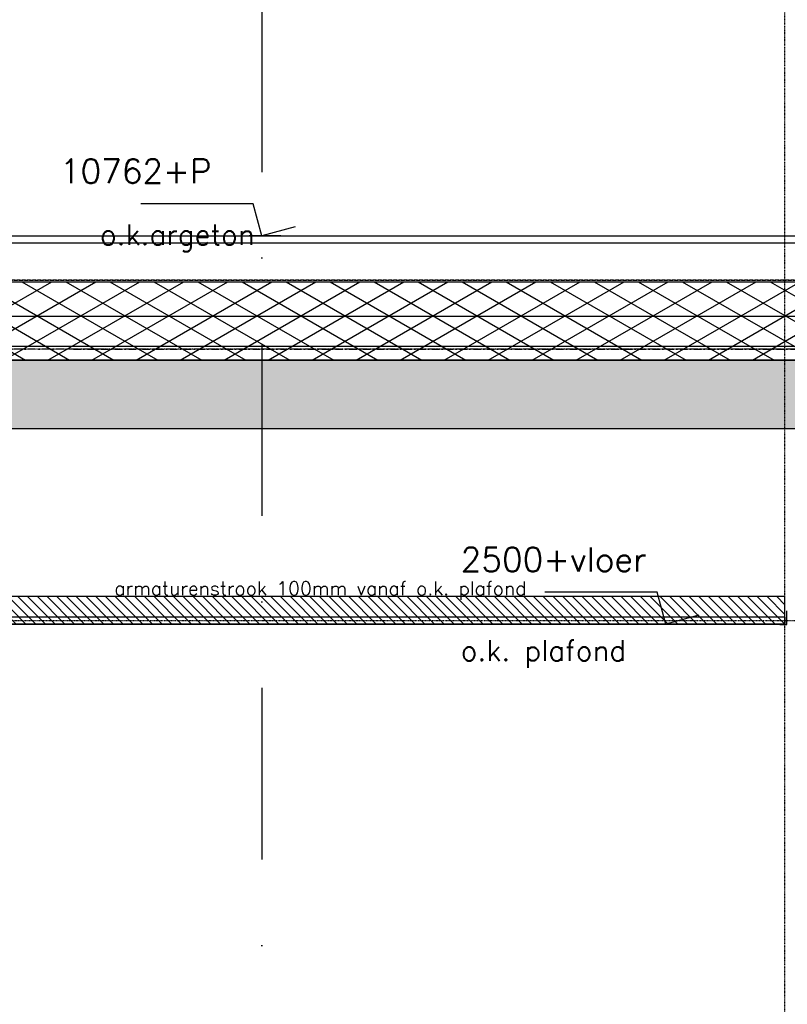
# Model space of a CAD drawing. Extents: x 149262 to 371235, y 141599 to 287858.
# Tile 52 of 60: x 157633 to 160423, y 190559 to 194139. Entities that reach past the tile are written whole.
import ezdxf

# ---------------------------------------------------------------- set-up
doc = ezdxf.new("R2010")
doc.units = 0
doc.header["$LTSCALE"] = 50
doc.header["$MEASUREMENT"] = 0
for name, pattern in [('DASHDOT', [1, 0.5, -0.25, 0, -0.25]), ('DD1', [2.66667, 1.66667, -0.5, 0, -0.5]), ('HIDDEN', [0.375, 0.25, -0.125])]:
    doc.linetypes.add(name, pattern=pattern)
doc.layers.get('0').update_dxf_attribs({"linetype": 'CONTINUOUS'})
for name, color, linetype in [('A--01A1_ACEER', 1, 'CONTINUOUS'), ('A--A21--_F-23-', 9, 'CONTINUOUS'), ('A--A23--_F--3-', 9, 'CONTINUOUS'), ('A--L13D3_VLOEREN', 3, 'CONTINUOUS'), ('A--L21--', 3, 'CONTINUOUS'), ('A--L21--_F-23-', 4, 'CONTINUOUS'), ('A--L21D1_BUITENWAND', 1, 'CONTINUOUS'), ('A--L27DC4_DAKEN', 4, 'HIDDEN'), ('A--L35-D2-_PLAFONDS', 2, 'CONTINUOUS'), ('A--L35-D4-_PLAFONDS', 4, 'CONTINUOUS'), ('A--L35D1_PLAFONDS', 1, 'CONTINUOUS'), ('A--M01A1_MAATVOERING', 1, 'CONTINUOUS'), ('A--M01B1_HOOGTE_MAATV', 1, 'CONTINUOUS'), ('A--T01B2_HOOGTE_MAATV', 2, 'CONTINUOUS'), ('A--T01B3_HOOGTE_MAATV', 3, 'CONTINUOUS'), ('STRAMIEN', 8, 'DD1')]:
    doc.layers.add(name, color=color, linetype=linetype)
doc.styles.add('HIEMSTRA', font='romans.shx')
doc.styles.add('HOOGTEXT', font='ROMANS.shx', dxfattribs={"height": 2.5})

# ---------------------------------------------------------------- blocks, each defined once
blk = doc.blocks.new('HOOGTEP')
at = {"layer": 'A--M01A1_MAATVOERING'}
for p, q in [((0, 0), (0.624, 2.33)), ((0.624, 2.33), (8.794, 2.33)), ((-2.415, 0.647), (0, 0))]:
    blk.add_line(p, q, dxfattribs=at)
at = {"layer": 'A--M01B1_HOOGTE_MAATV'}
blk.add_line((-1.379, 0), (0.911, 0), dxfattribs=at)
at = {"layer": 'A--T01B2_HOOGTE_MAATV', "style": 'HOOGTEXT', "flags": 4}
blk.add_attdef('TEKST', (1.84, -0.671), '', height=1.5, dxfattribs=at)
at = {"layer": 'A--T01B3_HOOGTE_MAATV', "style": 'HOOGTEXT', "flags": 4}
blk.add_attdef('HOOGTE', (1.673, 3.819), '', height=1.75, dxfattribs=at)

msp = doc.modelspace()

# ---------------------------------------------------------------- hatches: boundary and pattern name
at = {"layer": 'A--01A1_ACEER', "linetype": 'Continuous'}
h = msp.add_hatch(dxfattribs=at)
h.set_pattern_fill('ANSI31', color=256, scale=200, style=0)
h.set_pattern_definition([(135, (318138.676, 96795.883), (17.6776695, 17.6776695), [])])
h.paths.add_polyline_path([(154864.2, 191941.8), (160414.4, 191941.8), (160414.4, 192041.8), (154864.2, 192041.8)])
at = {"layer": 'A--A21--_F-23-'}
h = msp.add_hatch(dxfattribs=at)
h.set_pattern_fill('ALFAISO', color=256, scale=80, angle=270, style=0, pattern_type=2)
h.set_pattern_definition([(330, (40255.29, 86645.88), (40, 69.282032), []), (30, (40255.29, 86645.88), (-40, 69.282032), [])])
h.paths.add_polyline_path([(163663, 193186.8), (163663, 192901.8), (154851.7, 192901.8), (154851.7, 193186.8)])
at = {"layer": 'A--A23--_F--3-'}
h = msp.add_hatch(dxfattribs=at)
h.set_pattern_fill('ALFABET', color=256, scale=20, angle=1, style=0, pattern_type=2)
h.set_pattern_definition([(46, (40295.29, 86645.88), (-86.32078, 83.359004), []), (51, (40295.29, 86645.88), (143.64922, -10.04493), [15, -165]), (356, (40295.29, 86645.88), (-30.37155, 149.9312), [12, -132]), (101.4514, (40307.26, 86645.04), (113.27778, 139.88618), [12.74804, -140.22842]), (47.1842, (40294.6, 86685.88), (213.99344, -29.37358), [22.5, -247.5]), (97.6356, (40312.43, 86683.43), (183.50393, 198.05632), [19.12206, -210.3426]), (352.1842, (40294.6, 86685.88), (183.50378, 198.05647), [18, -198]), (22, (40314.77, 86676.23), (120.76856, -78.42802), [15, -165]), (327, (40314.77, 86676.23), (46.12453, 145.85721), [12, -132]), (72.4514, (40324.83, 86669.69), (166.89315, 67.42906), [12.74804, -140.22842]), (38.5, (40295.29, 86645.88), (1.269641, 66.611074), [0, -130.4, 0, -134, 0, -132.5]), (8.5, (40295.29, 86645.88), (51.229207, 79.788568), [0, -76.4, 0, -127.4, 0, -50.5]), (328.5, (40250.7, 86645.103), (106.826954, -2.64699), [0, -50, 0, -156, 0, -207]), (318.5, (40230.7, 86644.75), (116.270055, 22.05355), [0, -65, 0, -103.6, 0, -147]), (318.5, (40230.7, 86644.75), (116.270055, 22.05355), [0, -65, 0, -103.6, 0, -147])])
h.paths.add_polyline_path([(163673, 192901.7), (163673, 192651.8), (154861.7, 192651.8), (154861.7, 192901.8)])

# ---------------------------------------------------------------- linework, layer by layer
at = {"layer": 'A--01A1_ACEER'}
msp.add_line((156432, 193353.8), (164970, 193353.8), dxfattribs=at)
at = {"layer": 'A--L13D3_VLOEREN'}
msp.add_lwpolyline([(163663, 193186.8), (163663, 192901.8), (154851.7, 192901.8), (154851.7, 193186.8)], close=True, dxfattribs=at)
at = {"layer": 'A--L21--'}
for p, q in [((154861.8, 193061.7), (163663, 193061.7)), ((154861.8, 192951.7), (163663, 192951.7))]:
    msp.add_line(p, q, dxfattribs=at)
at = {"layer": 'A--L21--_F-23-', "linetype": 'Continuous'}
msp.add_lwpolyline([(163673, 192901.7), (163673, 192651.8), (154861.7, 192651.8), (154861.7, 192901.8)], close=True, dxfattribs=at)
at = {"layer": 'A--L21D1_BUITENWAND'}
msp.add_line((156432, 193328.6), (164970, 193328.6), dxfattribs=at)
at = {"layer": 'A--L27DC4_DAKEN'}
for points in [[(163673, 193772.3), (163673, 193191.8), (154963, 193191.8)], [(154856.5, 193759.8), (154856.7, 193191.8), (163663, 193191.8)]]:
    msp.add_lwpolyline(points, dxfattribs=at)
at = {"layer": 'A--L35-D2-_PLAFONDS'}
for p, q in [((160414.4, 191966.8), (154902.8, 191966.8)), ((160414.4, 191941.8), (154902.8, 191941.8)), ((160414.4, 191966.8), (160414.4, 191941.8))]:
    msp.add_line(p, q, dxfattribs=at)
at = {"layer": 'A--L35-D4-_PLAFONDS'}
for p, q in [((160420.8, 191939.8), (160420.8, 191989.8)), ((160395.8, 191939.8), (160420.8, 191939.8))]:
    msp.add_line(p, q, dxfattribs=at)
at = {"layer": 'A--L35D1_PLAFONDS', "linetype": 'Continuous'}
msp.add_lwpolyline([(154864.2, 191941.8), (160414.4, 191941.8), (160414.4, 192041.8), (154864.2, 192041.8)], close=True, dxfattribs=at)
at = {"layer": 'STRAMIEN', "color": 8, "linetype": 'DASHDOT', "ltscale": 25}
msp.add_line((158513, 200460.9), (158513, 180632.6), dxfattribs=at)
at = {"layer": 'STRAMIEN', "color": 8, "linetype": 'DASHDOT', "ltscale": 0.1}
for p, q in [((160413, 200460.9), (160413, 180632.6)), ((160797, 192941.8), (149663, 192941.8)), ((160797, 191953.8), (150163, 191953.8))]:
    msp.add_line(p, q, dxfattribs=at)
at = {"layer": 'STRAMIEN', "linetype": 'DASHDOT'}
for p, q in [((160797, 192941.8), (150163, 192941.8)), ((157829, 192941.8), (168963, 192941.8))]:
    msp.add_line(p, q, dxfattribs=at)

# ---------------------------------------------------------------- block references
ref = msp.add_blockref('HOOGTEP', (158513, 193353.8), dxfattribs=dict(xscale=-50, yscale=50, zscale=50))
ref.add_attrib('TEKST', 'o.k.argeton', (157924.6, 193320.2), dxfattribs={"layer": 'A--T01B2_HOOGTE_MAATV', "height": 75, "style": 'HOOGTEXT', "flags": 4})
ref.add_attrib('HOOGTE', '10762+P', (157779.4, 193544.8), dxfattribs={"layer": 'A--T01B3_HOOGTE_MAATV', "height": 87.5, "style": 'HOOGTEXT', "flags": 4})
ref = msp.add_blockref('HOOGTEP', (159981.1, 191941.8), dxfattribs=dict(xscale=-50, yscale=50, zscale=50))
ref.add_attrib('TEKST', 'o.k. plafond', (159236, 191807.8), dxfattribs={"layer": 'A--T01B2_HOOGTE_MAATV', "height": 75, "style": 'HOOGTEXT', "flags": 4})
ref.add_attrib('HOOGTE', '2500+vloer', (159236, 192132.8), dxfattribs={"layer": 'A--T01B3_HOOGTE_MAATV', "height": 87.5, "style": 'HOOGTEXT', "flags": 4})

# ---------------------------------------------------------------- texts
at = {"layer": 'A--01A1_ACEER', "linetype": 'Continuous', "style": 'HIEMSTRA'}
msp.add_text('armaturenstrook 100mm vanaf o.k. plafond', height=50, dxfattribs=at).set_placement((157976.9, 192046.4))

doc.saveas('drawing.dxf')
